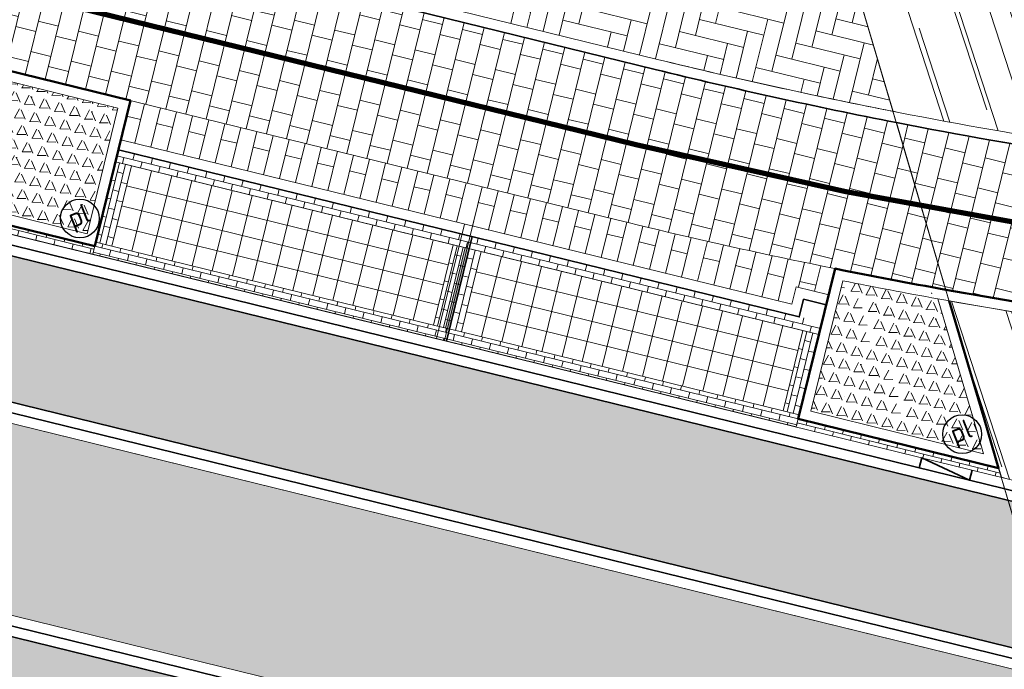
# Model space of a CAD drawing. Header units: metres. Extents: x 196674 to 197628, y 355499 to 356232.
# Tile 100 of 209: x 196966 to 196985, y 355742 to 355755. Entities that reach past the tile are written whole.
import ezdxf
from ezdxf.enums import TextEntityAlignment as Align

# ---------------------------------------------------------------- set-up
doc = ezdxf.new("R2010")
doc.units = ezdxf.units.M
doc.linetypes.add('VW-30270_STREEP', pattern=[3, 0.3, -2.7])
doc.layers.get('0').update_dxf_attribs({"lineweight": 25})
for name, color, linetype, lineweight, true_color in [('N-WE-GR-BEPLANTING_BEPLANTINGSPLAN_KRAGTEN-V', 7, 'Continuous', 5, 0xa3c04c), ('N-WE-VH-GESLOTENVERHARDING_ASFALT_RIJBAAN-V', 7, 'Continuous', 5, 0xd6d6d6), ('N-WE-VH-GOOT-TEGEL_200x200-G', 7, 'Continuous', 35, 0x00a5a5), ('N-WE-VH-HALFVERHARDING_GEBONDEN_SPLIT-A', 7, 'Continuous', 5, 0xaab7a9), ('N-WE-VH-KANTOPSLUITING_GELEIDEBAND_50 200-G', 1, 'Continuous', 35, 0xff0000), ('N-WE-VH-KANTOPSLUITING_OPSLUITBAND_200X250-G', 7, 'Continuous', 50, 0x0029a5), ('N-WE-VH-KANTOPSLUITING_TROTTOIRBAND_180X200-G', 6, 'Continuous', 35, 0xff00ff), ('N-WE-VH-KANTOPSLUITING_VERLOOPBAND_GELEIDEBAND_50 200_TROTTOIRBAND_180 200-G', 1, 'Continuous', 35, 0xff0000), ('N-WE-VH-OPENVERHARDING_NATUURSTEEN_ZWARTBROEKPLEIN-A', 7, 'Continuous', 20, 0xd9795e), ('N-WE-VH-OPENVERHARDING_STRAATBAKSTEEN_PARKEERVAK-V', 7, 'Continuous', 5, 0xffffff), ('N-WE-VH-OPENVERHARDING_STRAATBAKSTEEN_ROOD_ELLEBOOG_LINGE-A', 7, 'Continuous', 5, 0xdaaea0), ('N-WE-VH-OPENVERHARDING_STRAATBAKSTEEN_ROOD_HALFSTEENS-LINGE-A', 7, 'Continuous', 5, 0xdaaea0), ('N-WE-VH-OPENVERHARDING_STRAATBAKSTEEN_ROOD_STREKKEN-LINGE-A', 7, 'Continuous', 5, 0xdaaea0), ('N-WE-VH-OPENVERHARDING_TEGEL_200x300_FIETSPAD_ROOD-A', 7, 'Continuous', 5, 0xe04d68), ('N-WE-VW-MARKERING_LANGS_STREEP_30270_010-G', 7, 'VW-30270_STREEP', 13, 0xffffff)]:
    doc.layers.add(name, color=color, linetype=linetype, lineweight=lineweight, true_color=true_color)
for name, color, linetype, lineweight in [('N-WE-IE-MEUBILAIR-S-200', 7, 'Continuous', 25), ('N-WE-VH-KANTOPSLUITING_ACHTERKANTBAND-G', 50, 'Continuous', 18), ('N-WE-VH-MATERIAALGRENS-G', 7, 'Continuous', 13), ('N-WE-VH-OPENVERHARDING_TEGEL_400x400_PARKEERVAKKEN-A', 252, 'Continuous', 5)]:
    doc.layers.add(name, color=color, linetype=linetype, lineweight=lineweight)
doc.layers.add('N-WE-VH-HULPLIJN-G', color=40, linetype='Continuous', lineweight=5, plot=False)
doc.styles.add('NLCS-ISO', font='NLCS-ISO.ttf')
pattern_1 = [(256.2130756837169, (0, 0), (0.3884754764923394, -0.09532473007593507), []), (346.2130756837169, (0, 0), (0.1429870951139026, 0.582713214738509), [0.4, -0.4]), (346.2130756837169, (-0.09532473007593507, -0.3884754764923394), (0.1429870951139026, 0.582713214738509), [-0.4, 0.4])]
pattern_2 = [(288.0600000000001, (197056.2115529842, 355734.4411217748), (2.285864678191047, -2.49423789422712), [21, -2.799999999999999, 6.999999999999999, -1.4]), (288.0600000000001, (197138.0089711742, 355715.2408764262), (1.336245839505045, 1.908269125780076), [4.199999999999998, -0.4619999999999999, 8.399999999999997, -1.05]), (288.0600000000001, (197057.2309859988, 355733.5100705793), (3.148679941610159, -6.630539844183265), [11.2, -1.96, 5.599999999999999, -1.4])]

# ---------------------------------------------------------------- blocks, each defined once
blk = doc.blocks.new('Boomplantvak 2900x2900')
at = {"layer": 'N-WE-VH-HALFVERHARDING_GEBONDEN_SPLIT-A'}
h = blk.add_hatch(dxfattribs=at)
h.set_pattern_fill('AVH-GRAVEL-SO', color=251, scale=0.3, pattern_type=2)
h.set_pattern_definition([(255.963757, (0.768, 1.164), (1.562108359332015e-08, -1.200000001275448), [0.197909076, -4.74981768]), (127.568592, (0.888, 1.008), (-8.399999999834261, 10.80000000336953), [0.196814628, -19.484648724]), (12.094757, (0.72, 0.972), (10.79999999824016, 2.399999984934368), [0.171813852, -17.00957142]), (255.963757, (1.068, 1.164), (1.562108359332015e-08, -1.200000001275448), [0.197909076, -4.74981768]), (127.568592, (1.188, 1.008), (-8.399999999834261, 10.80000000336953), [0.196814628, -19.484648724]), (12.094757, (1.02, 0.972), (10.79999999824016, 2.399999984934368), [0.171813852, -17.00957142]), (12.094757, (0.42, 0.972), (10.79999999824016, 2.399999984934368), [0.171813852, -17.00957142]), (127.568592, (0.588, 1.008), (-8.399999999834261, 10.80000000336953), [0.196814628, -19.484648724]), (255.963757, (0.468, 1.164), (1.562108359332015e-08, -1.200000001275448), [0.197909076, -4.74981768]), (255.963757, (0.168, 1.164), (1.562108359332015e-08, -1.200000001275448), [0.197909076, -4.74981768]), (127.568592, (0.288, 1.008), (-8.399999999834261, 10.80000000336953), [0.196814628, -19.484648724]), (12.094757, (0.12, 0.972), (10.79999999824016, 2.399999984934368), [0.171813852, -17.00957142]), (12.094757, (0, 0.672), (10.79999999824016, 2.399999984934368), [0.171813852, -17.00957142]), (127.568592, (0.168, 0.708), (-8.399999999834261, 10.80000000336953), [0.196814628, -19.484648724]), (255.963757, (0.048, 0.864), (1.562108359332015e-08, -1.200000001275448), [0.197909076, -4.74981768]), (255.963757, (0.348, 0.864), (1.562108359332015e-08, -1.200000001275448), [0.197909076, -4.74981768]), (127.568592, (0.468, 0.708), (-8.399999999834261, 10.80000000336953), [0.196814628, -19.484648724]), (12.094757, (0.3, 0.672), (10.79999999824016, 2.399999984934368), [0.171813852, -17.00957142]), (12.094757, (0.8999999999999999, 0.672), (10.79999999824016, 2.399999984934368), [0.171813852, -17.00957142]), (127.568592, (1.068, 0.708), (-8.399999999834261, 10.80000000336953), [0.196814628, -19.484648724]), (255.963757, (0.948, 0.864), (1.562108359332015e-08, -1.200000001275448), [0.197909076, -4.74981768]), (12.094757, (0.6, 0.672), (10.79999999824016, 2.399999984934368), [0.171813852, -17.00957142]), (127.568592, (0.768, 0.708), (-8.399999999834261, 10.80000000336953), [0.196814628, -19.484648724]), (255.963757, (0.648, 0.864), (1.562108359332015e-08, -1.200000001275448), [0.197909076, -4.74981768]), (12.094757, (0.12, 0.372), (10.79999999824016, 2.399999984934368), [0.171813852, -17.00957142]), (127.568592, (0.288, 0.408), (-8.399999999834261, 10.80000000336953), [0.196814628, -19.484648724]), (255.963757, (0.168, 0.564), (1.562108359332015e-08, -1.200000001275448), [0.197909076, -4.74981768]), (255.963757, (0.468, 0.564), (1.562108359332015e-08, -1.200000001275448), [0.197909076, -4.74981768]), (127.568592, (0.588, 0.408), (-8.399999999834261, 10.80000000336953), [0.196814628, -19.484648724]), (12.094757, (0.42, 0.372), (10.79999999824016, 2.399999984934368), [0.171813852, -17.00957142]), (12.094757, (1.02, 0.372), (10.79999999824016, 2.399999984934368), [0.171813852, -17.00957142]), (127.568592, (1.188, 0.408), (-8.399999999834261, 10.80000000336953), [0.196814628, -19.484648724]), (255.963757, (1.068, 0.564), (1.562108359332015e-08, -1.200000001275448), [0.197909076, -4.74981768]), (12.094757, (0.72, 0.372), (10.79999999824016, 2.399999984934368), [0.171813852, -17.00957142]), (127.568592, (0.888, 0.408), (-8.399999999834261, 10.80000000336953), [0.196814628, -19.484648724]), (255.963757, (0.768, 0.564), (1.562108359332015e-08, -1.200000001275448), [0.197909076, -4.74981768]), (255.963757, (0.648, 0.264), (1.562108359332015e-08, -1.200000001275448), [0.197909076, -4.74981768]), (127.568592, (0.768, 0.108), (-8.399999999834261, 10.80000000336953), [0.196814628, -19.484648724]), (12.094757, (0.6, 0.072), (10.79999999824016, 2.399999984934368), [0.171813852, -17.00957142]), (255.963757, (0.948, 0.264), (1.562108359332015e-08, -1.200000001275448), [0.197909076, -4.74981768]), (127.568592, (1.068, 0.108), (-8.399999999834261, 10.80000000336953), [0.196814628, -19.484648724]), (12.094757, (0.8999999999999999, 0.072), (10.79999999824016, 2.399999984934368), [0.171813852, -17.00957142]), (12.094757, (0.3, 0.072), (10.79999999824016, 2.399999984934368), [0.171813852, -17.00957142]), (127.568592, (0.468, 0.108), (-8.399999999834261, 10.80000000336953), [0.196814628, -19.484648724]), (255.963757, (0.348, 0.264), (1.562108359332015e-08, -1.200000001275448), [0.197909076, -4.74981768]), (255.963757, (0.048, 0.264), (1.562108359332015e-08, -1.200000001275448), [0.197909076, -4.74981768]), (127.568592, (0.168, 0.108), (-8.399999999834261, 10.80000000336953), [0.196814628, -19.484648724]), (12.094757, (0, 0.072), (10.79999999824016, 2.399999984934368), [0.171813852, -17.00957142]), (63.434949, (0.31199946, 1.139999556), (-1.073312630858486, 0.536656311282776), [5.039999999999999e-07, -1.199999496]), (0, (0.216, 1.14), (0, 1.2), [0, -1.2]), (63.434949, (0.31199946, 1.139999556), (-1.073312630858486, 0.536656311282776), [5.039999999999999e-07, -1.199999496]), (0, (0.216, 1.14), (0, 1.2), [0, -1.2])])
h.paths.add_polyline_path([(0.2000000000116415, -0.2000000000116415), (2.699999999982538, -0.2000000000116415), (2.699999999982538, -2.700000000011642), (0.2000000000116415, -2.700000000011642)])
at = {"layer": 'N-WE-VH-OPENVERHARDING_STRAATBAKSTEEN_ROOD_STREKKEN-LINGE-A', "true_color": 0xb05e45}
h = blk.add_hatch(dxfattribs=at)
h.set_pattern_fill('AVH-BSS_LINGEFORMAAT_HALFST', color=25, scale=1.5, angle=90, pattern_type=2)
h.set_pattern_definition([(90, (-1.469576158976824e-17, -2.980000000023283), (-0.18, 0.36), [0.12, -0.12]), (180, (-1.469576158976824e-17, -2.980000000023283), (-1.469576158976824e-17, -0.12), [])])
h.paths.add_polyline_path([(2.899999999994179, -3.060000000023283), (2.899999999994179, -2.900000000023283), (0, -2.900000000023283), (0, -3.060000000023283)])
at = {"layer": 'N-WE-VH-KANTOPSLUITING_ACHTERKANTBAND-G', "ltscale": 0.2, "flags": 128}
blk.add_lwpolyline([(0.2000000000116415, -0.2000000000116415), (2.699999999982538, -0.2000000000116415), (2.699999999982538, -2.700000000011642), (0.2000000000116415, -2.700000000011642)], close=True, dxfattribs=at)
at = {"layer": 'N-WE-VH-KANTOPSLUITING_OPSLUITBAND_200X250-G', "ltscale": 0.1, "flags": 128}
blk.add_lwpolyline([(0, 0), (2.899999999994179, 0), (2.899999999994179, -2.900000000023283), (0, -2.900000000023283)], close=True, dxfattribs=at)
at = {"layer": 'N-WE-VH-MATERIAALGRENS-G', "ltscale": 0.2, "flags": 128}
blk.add_lwpolyline([(2.899999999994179, -2.900000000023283), (2.899999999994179, -3.060000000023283), (-2.939152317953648e-17, -3.060000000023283), (0, -2.900000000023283)], dxfattribs=at)
blk = doc.blocks.new('SIE-MEUBILAIR_PAAL_POLLER-SO')
blk.add_circle((0, 0), 0.75)
at = {"style": 'NLCS-ISO'}
blk.add_text('pl', height=0.75, dxfattribs=at).set_placement((5.684341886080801e-14, 0.1291188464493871), align=Align.MIDDLE_CENTER)

msp = doc.modelspace()

# ---------------------------------------------------------------- hatches: boundary and pattern name
at = {"layer": 'N-WE-GR-BEPLANTING_BEPLANTINGSPLAN_KRAGTEN-V'}
h = msp.add_hatch(color=256, dxfattribs=at)
h.dxf.hatch_style = 1
edge = h.paths.add_edge_path()
edge.add_line((196986.0530828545, 355742.2211195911), (196948.2019040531, 355751.5091020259))
edge.add_arc((196948.0112545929, 355750.732151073), 0.7999999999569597, 76.21307568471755, 166.2130756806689)
edge.add_line((196947.23430364, 355750.9228005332), (196946.6288359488, 355748.455346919))
edge.add_arc((196947.4052022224, 355748.2657828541), 0.7991740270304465, 166.2786602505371, 268.4010124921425)
edge.add_line((196947.3829020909, 355747.4669200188), (196949.8623282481, 355747.3948668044))
edge.add_line((196949.8623282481, 355747.3948668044), (196986.871384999, 355738.3135256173))
edge.add_arc((196989.2068408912, 355747.831174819), 9.80000002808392, 256.2130756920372, 258.3857903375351)
edge.add_line((196987.2338965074, 355738.231826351), (196986.0530828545, 355742.2211195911))
edge = h.paths.add_edge_path()
edge.add_arc((196906.613699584, 355765.1990386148), 0.299999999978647, 320.7720598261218, 435.1717174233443)
edge.add_arc((196904.18243133, 355756.0154154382), 9.799999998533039, 75.17171742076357, 82.56655980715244)
edge.add_arc((196905.0880518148, 355762.956586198), 2.800000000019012, 82.56655980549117, 225.3478847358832)
edge.add_arc((196903.3310507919, 355761.1781184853), 0.3000000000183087, 225.3478847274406, 320.7720598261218)
edge.add_line((196903.5634416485, 355760.988396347), (196906.8460904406, 355765.0093164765))
edge = h.paths.add_edge_path()
edge.add_arc((196932.297711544, 355794.9508734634), 44.80000000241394, 235.8251521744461, 256.2130756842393)
edge.add_line((196921.6213417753, 355751.4416200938), (196936.5346214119, 355747.7821758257))
edge.add_line((196936.5346214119, 355747.7821758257), (196939.1222155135, 355747.7069792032))
edge.add_arc((196939.2035504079, 355750.5057976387), 2.800000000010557, 268.3354279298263, 346.2130756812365)
edge.add_line((196941.9228787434, 355749.838524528), (196941.9988554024, 355750.1481510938))
edge.add_arc((196939.279527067, 355750.8154242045), 2.799999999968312, 346.2130756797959, 436.2130756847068)
edge.add_line((196939.9468001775, 355753.5347525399), (196927.409438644, 355756.6111902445))
edge.add_arc((196941.7558105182, 355815.0767494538), 60.19999999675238, 239.63438059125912, 256.21307568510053, ccw=False)
edge.add_arc((196911.1720853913, 355762.8763111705), 0.3000000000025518, 59.63438057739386, 140.7720598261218)
edge.add_line((196910.9396945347, 355763.0660333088), (196907.0687697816, 355758.3245333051))
edge.add_arc((196907.3011606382, 355758.1348111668), 0.299999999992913, 140.7720598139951, 235.8251521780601)
at = {"layer": 'N-WE-VH-GESLOTENVERHARDING_ASFALT_RIJBAAN-V'}
h = msp.add_hatch(color=256, dxfattribs=at)
h.dxf.hatch_style = 1
h.paths.add_polyline_path([(196948.952586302, 355754.5683464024), (196948.2972287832, 355751.8975775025), (196985.9216240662, 355742.665243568), (196985.0178448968, 355745.7185959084), (196984.9044531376, 355745.7464201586)])
edge = h.paths.add_edge_path()
edge.add_line((196949.8082533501, 355746.9962693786), (196947.3286284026, 355747.0690561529))
edge.add_line((196947.3286284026, 355747.0690561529), (196946.046566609, 355741.8442884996))
edge.add_line((196946.046566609, 355741.8442884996), (196951.4281986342, 355740.523735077))
edge.add_line((196951.4281986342, 355740.523735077), (196969.3175015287, 355732.890581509))
edge.add_line((196969.3175015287, 355732.890581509), (196990.3419258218, 355727.7315748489))
edge.add_line((196990.3419258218, 355727.7315748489), (196987.361887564, 355737.7994178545))
edge.add_arc((196989.2068408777, 355747.831174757), 10.19999996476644, 256.2130756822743, 259.57910803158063, ccw=False)
edge.add_line((196986.7760602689, 355737.9250501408), (196949.8082533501, 355746.9962693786))
edge = h.paths.add_edge_path()
edge.add_arc((197001.9665343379, 355735.4331866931), 1.200000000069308, 134.3917071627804, 256.2130756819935, ccw=False)
edge.add_arc((196994.2713751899, 355743.2935000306), 9.800000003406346, 314.3917071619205, 327.8953772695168)
edge.add_arc((197003.1657051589, 355737.7130973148), 0.6999999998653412, 76.21307567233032, 147.8953772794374, ccw=False)
edge.add_line((197003.3325234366, 355738.3929293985), (197003.9878809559, 355741.0636982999))
edge.add_line((197003.9878809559, 355741.0636982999), (196985.0178448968, 355745.7185959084))
edge.add_line((196985.0178448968, 355745.7185959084), (196985.9216240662, 355742.665243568))
edge.add_line((196985.9216240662, 355742.665243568), (196994.5532249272, 355740.5472076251))
edge.add_arc((196994.3864066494, 355739.8673755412), 0.7000000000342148, -56.96047541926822, 76.21307567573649, ccw=False)
edge.add_arc((196988.4550085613, 355751.5905466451), 13.83438277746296, 265.46806129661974, 297.1505713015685, ccw=False)
edge.add_line((196987.361887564, 355737.7994178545), (196990.3419258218, 355727.7315748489))
edge.add_line((196990.3419258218, 355727.7315748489), (196990.4553175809, 355727.7037505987))
edge.add_line((196990.4553175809, 355727.7037505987), (196999.5238381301, 355725.4785026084))
edge.add_line((196999.5238381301, 355725.4785026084), (197001.6805601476, 355734.2677602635))
at = {"layer": 'N-WE-VH-HALFVERHARDING_GEBONDEN_SPLIT-A'}
h = msp.add_hatch(dxfattribs=at)
h.set_pattern_fill('AVH-GRAVEL-SO', color=251, scale=0.3, angle=-13.7869243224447, pattern_type=2)
h.set_pattern_definition([(242.1768326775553, (1.023267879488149, 0.9474401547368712), (-0.2859741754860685, -1.165426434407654), [0.197909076, -4.74981768]), (113.7816676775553, (1.102633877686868, 0.7673372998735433), (-5.584217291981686, 12.49065720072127), [0.196814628, -19.484648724]), (358.3078326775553, (0.9308949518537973, 0.7724108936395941), (11.06078624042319, -0.2429148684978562), [0.171813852, -17.00957142]), (242.1768326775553, (1.314624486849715, 0.8759466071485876), (-0.2859741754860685, -1.165426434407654), [0.197909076, -4.74981768]), (113.7816676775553, (1.393990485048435, 0.6958437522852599), (-5.584217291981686, 12.49065720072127), [0.196814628, -19.484648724]), (358.3078326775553, (1.222251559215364, 0.7009173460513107), (11.06078624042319, -0.2429148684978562), [0.171813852, -17.00957142]), (358.3078326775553, (0.6395383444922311, 0.8439044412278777), (11.06078624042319, -0.2429148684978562), [0.171813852, -17.00957142]), (113.7816676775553, (0.8112772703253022, 0.8388308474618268), (-5.584217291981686, 12.49065720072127), [0.196814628, -19.484648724]), (242.1768326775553, (0.7319112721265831, 1.018933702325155), (-0.2859741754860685, -1.165426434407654), [0.197909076, -4.74981768]), (242.1768326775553, (0.4405546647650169, 1.090427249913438), (-0.2859741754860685, -1.165426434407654), [0.197909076, -4.74981768]), (113.7816676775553, (0.5199206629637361, 0.9103243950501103), (-5.584217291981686, 12.49065720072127), [0.196814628, -19.484648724]), (358.3078326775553, (0.348181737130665, 0.9153979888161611), (11.06078624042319, -0.2429148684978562), [0.171813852, -17.00957142]), (358.3078326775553, (0.160145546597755, 0.6526388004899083), (11.06078624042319, -0.2429148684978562), [0.171813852, -17.00957142]), (113.7816676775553, (0.3318844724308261, 0.6475652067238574), (-5.584217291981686, 12.49065720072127), [0.196814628, -19.484648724]), (242.1768326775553, (0.252518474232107, 0.8276680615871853), (-0.2859741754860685, -1.165426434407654), [0.197909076, -4.74981768]), (242.1768326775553, (0.5438750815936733, 0.7561745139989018), (-0.2859741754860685, -1.165426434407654), [0.197909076, -4.74981768]), (113.7816676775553, (0.6232410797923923, 0.5760716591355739), (-5.584217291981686, 12.49065720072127), [0.196814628, -19.484648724]), (358.3078326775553, (0.4515021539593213, 0.5811452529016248), (11.06078624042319, -0.2429148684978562), [0.171813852, -17.00957142]), (358.3078326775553, (1.034215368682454, 0.4381581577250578), (11.06078624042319, -0.2429148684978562), [0.171813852, -17.00957142]), (113.7816676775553, (1.205954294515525, 0.433084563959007), (-5.584217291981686, 12.49065720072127), [0.196814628, -19.484648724]), (242.1768326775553, (1.126588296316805, 0.6131874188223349), (-0.2859741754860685, -1.165426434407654), [0.197909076, -4.74981768]), (358.3078326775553, (0.7428587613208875, 0.5096517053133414), (11.06078624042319, -0.2429148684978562), [0.171813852, -17.00957142]), (113.7816676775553, (0.9145976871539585, 0.5045781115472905), (-5.584217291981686, 12.49065720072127), [0.196814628, -19.484648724]), (242.1768326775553, (0.8352316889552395, 0.6846809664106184), (-0.2859741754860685, -1.165426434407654), [0.197909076, -4.74981768]), (358.3078326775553, (0.205194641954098, 0.3326847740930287), (11.06078624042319, -0.2429148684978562), [0.171813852, -17.00957142]), (113.7816676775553, (0.376933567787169, 0.3276111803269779), (-5.584217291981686, 12.49065720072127), [0.196814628, -19.484648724]), (242.1768326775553, (0.29756756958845, 0.5077140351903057), (-0.2859741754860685, -1.165426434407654), [0.197909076, -4.74981768]), (242.1768326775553, (0.5889241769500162, 0.4362204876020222), (-0.2859741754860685, -1.165426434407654), [0.197909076, -4.74981768]), (113.7816676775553, (0.6682901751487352, 0.2561176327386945), (-5.584217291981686, 12.49065720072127), [0.196814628, -19.484648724]), (358.3078326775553, (0.4965512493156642, 0.2611912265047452), (11.06078624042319, -0.2429148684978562), [0.171813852, -17.00957142]), (358.3078326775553, (1.079264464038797, 0.1182041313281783), (11.06078624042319, -0.2429148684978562), [0.171813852, -17.00957142]), (113.7816676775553, (1.251003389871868, 0.1131305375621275), (-5.584217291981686, 12.49065720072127), [0.196814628, -19.484648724]), (242.1768326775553, (1.171637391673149, 0.2932333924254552), (-0.2859741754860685, -1.165426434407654), [0.197909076, -4.74981768]), (358.3078326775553, (0.7879078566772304, 0.1896976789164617), (11.06078624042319, -0.2429148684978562), [0.171813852, -17.00957142]), (113.7816676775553, (0.9596467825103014, 0.184624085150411), (-5.584217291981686, 12.49065720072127), [0.196814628, -19.484648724]), (242.1768326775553, (0.8802807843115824, 0.3647269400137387), (-0.2859741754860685, -1.165426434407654), [0.197909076, -4.74981768]), (242.1768326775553, (0.6922445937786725, 0.101967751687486), (-0.2859741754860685, -1.165426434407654), [0.197909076, -4.74981768]), (113.7816676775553, (0.7716105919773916, -0.0781351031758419), (-5.584217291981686, 12.49065720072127), [0.196814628, -19.484648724]), (358.3078326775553, (0.5998716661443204, -0.07306150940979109), (11.06078624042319, -0.2429148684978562), [0.171813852, -17.00957142]), (242.1768326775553, (0.9836012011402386, 0.03047420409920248), (-0.2859741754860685, -1.165426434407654), [0.197909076, -4.74981768]), (113.7816676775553, (1.062967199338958, -0.1496286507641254), (-5.584217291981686, 12.49065720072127), [0.196814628, -19.484648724]), (358.3078326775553, (0.8912282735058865, -0.1445550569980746), (11.06078624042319, -0.2429148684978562), [0.171813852, -17.00957142]), (358.3078326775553, (0.3085150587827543, -0.001567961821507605), (11.06078624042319, -0.2429148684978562), [0.171813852, -17.00957142]), (113.7816676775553, (0.4802539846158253, -0.006641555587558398), (-5.584217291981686, 12.49065720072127), [0.196814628, -19.484648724]), (242.1768326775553, (0.4008879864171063, 0.1734612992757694), (-0.2859741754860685, -1.165426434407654), [0.197909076, -4.74981768]), (242.1768326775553, (0.1095313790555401, 0.2449548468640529), (-0.2859741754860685, -1.165426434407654), [0.197909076, -4.74981768]), (113.7816676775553, (0.1888973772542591, 0.06485199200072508), (-5.584217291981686, 12.49065720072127), [0.196814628, -19.484648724]), (358.3078326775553, (0.01715845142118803, 0.06992558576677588), (11.06078624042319, -0.2429148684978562), [0.171813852, -17.00957142]), (49.64802467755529, (0.5746857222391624, 1.032801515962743), (-0.9144975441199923, 0.7769776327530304), [5.04e-07, -1.199999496]), (346.2130756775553, (0.4814522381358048, 1.055679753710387), (0.2859741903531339, 1.165426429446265), [0, -1.2]), (49.64802467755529, (0.5746857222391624, 1.032801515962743), (-0.9144975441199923, 0.7769776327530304), [5.04e-07, -1.199999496]), (346.2130756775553, (0.4814522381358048, 1.055679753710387), (0.2859741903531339, 1.165426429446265), [0, -1.2])])
edge = h.paths.add_edge_path()
edge.add_arc((197002.0242227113, 355851.1637889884), 103.2000000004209, 258.7107096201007, 259.74806041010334, ccw=False)
edge.add_line((196981.8214969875, 355749.9605782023), (196981.2023538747, 355747.4373933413))
edge.add_line((196981.2023538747, 355747.4373933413), (196984.5431599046, 355746.6176210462))
edge.add_line((196984.5431599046, 355746.6176210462), (196984.3328258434, 355747.3282194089))
edge.add_line((196984.3328258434, 355747.3282194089), (196983.6570110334, 355749.6114107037))
at = {"layer": 'N-WE-VH-OPENVERHARDING_NATUURSTEEN_ZWARTBROEKPLEIN-A'}
h = msp.add_hatch(dxfattribs=at)
h.set_pattern_fill('AVH-NATUURSTEEN-SO', color=256, scale=0.7, angle=258.0600000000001, pattern_type=2)
h.set_pattern_definition(pattern_2)
edge = h.paths.add_edge_path()
edge.add_line((196998.1476899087, 355766.2413599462), (196995.3701744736, 355769.8869793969))
edge.add_line((196995.3701744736, 355769.8869793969), (196995.1315418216, 355769.7051705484))
edge.add_line((196995.1315418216, 355769.7051705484), (196994.6467182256, 355770.3415242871))
edge.add_line((196994.6467182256, 355770.3415242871), (196988.6501924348, 355765.7729062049))
edge.add_line((196988.6501924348, 355765.7729062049), (196990.9821551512, 355760.9265043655))
edge.add_line((196990.9821551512, 355760.9265043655), (196991.3598692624, 355761.095381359))
edge.add_line((196991.3598692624, 355761.095381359), (196991.74319691, 355760.2521573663))
edge.add_line((196991.74319691, 355760.2521573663), (196991.3938649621, 355760.091212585))
edge.add_line((196991.3938649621, 355760.091212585), (196991.46, 355759.877))
edge.add_line((196991.46, 355759.877), (196990.907, 355758.7485))
edge.add_line((196990.907, 355758.7485), (196996.8023087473, 355760.8276749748))
edge.add_line((196996.8023087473, 355760.8276749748), (196999.7612468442, 355761.322331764))
edge.add_line((196999.7612468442, 355761.322331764), (197000.2559036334, 355758.3633936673))
edge.add_line((197000.2559036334, 355758.3633936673), (197000.7487383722, 355753.7451084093))
edge.add_arc((196986.3751457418, 355757.2721234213), 14.79999999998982, 346.2130756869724, 397.302959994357)
edge = h.paths.add_edge_path()
edge.add_line((196997.2969655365, 355757.868736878), (196996.8023087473, 355760.8276749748))
edge.add_line((196996.8023087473, 355760.8276749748), (196990.907, 355758.7485))
edge.add_line((196990.907, 355758.7485), (196990.354, 355757.62))
edge.add_line((196990.354, 355757.62), (196987.092, 355756.123))
edge.add_line((196987.092, 355756.123), (196986.8089178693, 355756.0249677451))
edge.add_line((196986.8089178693, 355756.0249677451), (196986.7530727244, 355755.8332575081))
edge.add_line((196986.7530727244, 355755.8332575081), (196986.260003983, 355755.9593697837))
edge.add_line((196986.260003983, 355755.9593697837), (196986.2938701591, 355756.1844269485))
edge.add_line((196986.2938701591, 355756.1844269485), (196982.2327329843, 355757.1755627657))
edge.add_line((196982.2327329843, 355757.1755627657), (196981.5793124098, 355757.3354283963))
edge.add_line((196981.5793124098, 355757.3354283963), (196982.7932673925, 355753.2341695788))
edge.add_arc((197002.0242227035, 355851.1637889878), 99.7999999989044, 258.8899000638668, 258.9497872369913)
edge.add_arc((197002.0242226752, 355851.1637889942), 99.79999999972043, 258.9497872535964, 263.2114313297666)
edge.add_arc((196948.4769703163, 355401.3397214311), 353.199999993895, 82.01964026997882, 83.21143132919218, ccw=False)
edge.add_arc((196997.9017466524, 355753.8921167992), 2.800000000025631, 262.0196402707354, 346.213075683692)
edge.add_line((197000.6210749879, 355753.2248436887), (197000.7487383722, 355753.7451084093))
edge.add_line((197000.7487383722, 355753.7451084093), (197000.2559036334, 355758.3633936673))
edge.add_line((197000.2559036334, 355758.3633936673), (196997.2969655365, 355757.868736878))
h = msp.add_hatch(dxfattribs=at)
h.set_pattern_fill('AVH-NATUURSTEEN-SO', color=256, scale=0.7, angle=258.0600000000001, pattern_type=2)
h.set_pattern_definition(pattern_2)
edge = h.paths.add_edge_path()
edge.add_arc((196948.4769703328, 355401.3397214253), 349.7999999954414, 81.66202957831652, 83.21143132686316)
edge.add_arc((197002.024222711, 355851.1637889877), 103.1999999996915, 259.87232815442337, 263.21143132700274, ccw=False)
edge.add_line((196983.8773091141, 355749.5718132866), (196984.5577391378, 355747.2730298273))
edge.add_line((196984.5577391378, 355747.2730298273), (196984.8863861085, 355746.1627198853))
edge.add_line((196984.8863861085, 355746.1627198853), (196984.9997778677, 355746.1348956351))
edge.add_line((196984.9997778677, 355746.1348956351), (196997.8016071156, 355742.9935624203))
edge.add_line((196997.8016071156, 355742.9935624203), (196997.9445942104, 355743.5762756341))
edge.add_line((196997.9445942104, 355743.5762756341), (196998.2359508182, 355743.5047820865))
edge.add_line((196998.2359508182, 355743.5047820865), (196999.202145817, 355747.4423024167))
at = {"layer": 'N-WE-VH-OPENVERHARDING_STRAATBAKSTEEN_PARKEERVAK-V'}
h = msp.add_hatch(color=256, dxfattribs=at)
h.dxf.hatch_style = 1
h.paths.add_polyline_path([(196974.5236492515, 355750.6001302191), (196974.1423503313, 355749.0462283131), (196974.2200454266, 355749.0271633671), (196974.6013443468, 355750.581065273)])
at = {"layer": 'N-WE-VH-OPENVERHARDING_STRAATBAKSTEEN_ROOD_ELLEBOOG_LINGE-A', "true_color": 0xb05e45}
h = msp.add_hatch(dxfattribs=at)
h.set_pattern_fill('AVH-ROO_BSS_LINGEFRMT_ELLEBOOG', color=25, scale=4, angle=346.2130756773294, pattern_type=2)
h.set_pattern_definition([(346.2130756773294, (0, 0), (0.3870401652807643, 0.2345205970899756), [1.28, -0.64]), (256.2130756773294, (0.228779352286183, 0.9323411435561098), (0.3870401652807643, 0.2345205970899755), [1.28, -0.64])])
edge = h.paths.add_edge_path()
edge.add_line((196964.9628759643, 355761.2874432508), (196955.4503934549, 355763.4891045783))
edge.add_line((196955.4503934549, 355763.4891045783), (196953.0114696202, 355764.2014327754))
edge.add_line((196953.0114696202, 355764.2014327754), (196945.7692967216, 355765.9867183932))
edge.add_line((196945.7692967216, 355765.9867183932), (196940.9624771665, 355767.2621719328))
edge.add_line((196940.9624771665, 355767.2621719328), (196940.4323156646, 355767.4116583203))
edge.add_line((196940.4323156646, 355767.4116583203), (196939.4051307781, 355763.7686919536))
edge.add_line((196939.4051307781, 355763.7686919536), (196978.2407025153, 355754.2391576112))
edge.add_arc((197002.0242226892, 355851.1637890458), 99.80000005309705, 256.2130756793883, 258.889900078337)
edge.add_line((196982.7932673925, 355753.2341695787), (196981.5793124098, 355757.3354283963))
edge.add_line((196981.5793124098, 355757.3354283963), (196976.2579446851, 355758.6373522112))
edge.add_line((196976.2579446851, 355758.6373522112), (196971.6979793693, 355759.7286055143))
edge.add_line((196971.6979793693, 355759.7286055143), (196966.013846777, 355761.0441963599))
edge.add_line((196966.013846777, 355761.0441963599), (196965.8587313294, 355760.3863640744))
edge.add_line((196965.8587313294, 355760.3863640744), (196964.8232830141, 355760.5951504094))
edge.add_line((196964.8232830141, 355760.5951504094), (196964.9628759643, 355761.2874432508))
at = {"layer": 'N-WE-VH-OPENVERHARDING_STRAATBAKSTEEN_ROOD_HALFSTEENS-LINGE-A', "true_color": 0xb05e45}
h = msp.add_hatch(dxfattribs=at)
h.set_pattern_fill('AVH-BSS_LINGEFORMAAT_HALFST', color=25, scale=4, angle=166.2130756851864, pattern_type=2)
h.set_pattern_definition([(166.2130756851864, (7, 0.7800000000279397), (-1.046730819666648, -0.237391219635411), [0.32, -0.32]), (256.2130756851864, (7, 0.7800000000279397), (0.3107803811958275, -0.07625978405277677), [])])
edge = h.paths.add_edge_path()
edge.add_line((196980.8344021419, 355749.504640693), (196980.9178112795, 355749.8445567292))
edge.add_line((196980.9178112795, 355749.8445567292), (196981.5490839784, 355749.6896540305))
edge.add_line((196981.5490839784, 355749.6896540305), (196981.6729303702, 355750.1943634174))
edge.add_arc((197002.0242226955, 355851.1637889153), 102.9999999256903, 256.2130756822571, 258.6042069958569, ccw=False)
edge.add_line((196977.4781047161, 355751.1313537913), (196974.8532372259, 355751.7754479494))
edge.add_line((196974.8532372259, 355751.7754479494), (196974.6673540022, 355751.0179207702))
edge.add_line((196974.6673540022, 355751.0179207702), (196980.8344021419, 355749.504640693))
h.paths.add_polyline_path([(196968.0549163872, 355753.4436307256), (196967.8690331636, 355752.6861035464), (196974.6673540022, 355751.0179207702), (196974.8532372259, 355751.7754479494)])
at = {"layer": 'N-WE-VH-OPENVERHARDING_STRAATBAKSTEEN_ROOD_STREKKEN-LINGE-A', "true_color": 0xb05e45}
h = msp.add_hatch(dxfattribs=at)
h.set_pattern_fill('AVH-BSS_LINGEFORMAAT_HALFST', color=25, scale=1.499999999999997, angle=256.2130756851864, pattern_type=2)
h.set_pattern_definition([(256.2130756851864, (196981.4180124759, 355749.1555002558), (0.08902170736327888, -0.392524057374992), [0.1199999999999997, -0.1199999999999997]), (346.2130756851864, (196981.4180124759, 355749.1555002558), (0.02859741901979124, 0.1165426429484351), [])])
h.paths.add_polyline_path([(196974.5624967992, 355750.590597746), (196974.8344296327, 355750.523870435), (196981.0500372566, 355748.9986747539), (196981.3608176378, 355748.9224149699), (196981.4180124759, 355749.1555002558), (196974.6196916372, 355750.823683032)])
h.paths.add_polyline_path([(196967.7641759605, 355752.2587805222), (196968.0749563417, 355752.1825207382), (196974.2905639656, 355750.6573250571), (196974.5624967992, 355750.590597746), (196974.6196916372, 355750.823683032), (196967.8213707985, 355752.4918658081)])
h.paths.add_polyline_path([(196974.1240030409, 355748.8036105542), (196980.9223238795, 355747.1354277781), (196980.9795187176, 355747.3685130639), (196980.6687383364, 355747.444772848), (196974.4531307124, 355748.969968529), (196974.1811978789, 355749.0366958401)])
h.paths.add_polyline_path([(196967.3256822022, 355750.4717933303), (196974.1240030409, 355748.8036105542), (196974.1811978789, 355749.0366958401), (196973.9092650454, 355749.1034231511), (196967.6936574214, 355750.6286188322), (196967.3828770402, 355750.7048786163)])
h = msp.add_hatch(dxfattribs=at)
h.set_pattern_fill('AVH-BSS_LINGEFORMAAT_HALFST', color=25, scale=1.499999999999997, angle=166.2130756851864, pattern_type=2)
h.set_pattern_definition([(166.2130756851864, (196981.3608176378, 355748.9224149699), (-0.392524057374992, -0.08902170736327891), [0.1199999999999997, -0.1199999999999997]), (256.2130756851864, (196981.3608176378, 355748.9224149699), (0.1165426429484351, -0.02859741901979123), [])])
h.paths.add_polyline_path([(196980.6687383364, 355747.444772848), (196980.9795187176, 355747.3685130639), (196981.3608176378, 355748.9224149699), (196981.0500372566, 355748.9986747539)])
h.paths.add_polyline_path([(196974.1811978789, 355749.0366958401), (196974.4531307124, 355748.969968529), (196974.8344296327, 355750.523870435), (196974.5624967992, 355750.590597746)])
h.paths.add_polyline_path([(196973.9092650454, 355749.1034231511), (196974.1811978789, 355749.0366958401), (196974.5624967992, 355750.590597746), (196974.2905639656, 355750.6573250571)])
h.paths.add_polyline_path([(196967.3828770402, 355750.7048786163), (196967.6936574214, 355750.6286188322), (196968.0749563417, 355752.1825207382), (196967.7641759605, 355752.2587805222)])
h = msp.add_hatch(dxfattribs=at)
h.set_pattern_fill('AVH-BSS_LINGEFORMAAT_HALFST', color=25, scale=1.5, angle=256.0513830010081, pattern_type=2)
h.set_pattern_definition([(256.0513830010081, (196980.9413888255, 355747.2131228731), (0.0879136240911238, -0.3927737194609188), [0.12, -0.12]), (346.051383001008, (196980.9413888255, 355747.2131228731), (0.0289261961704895, 0.1164614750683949), [])])
h.paths.add_polyline_path([(196980.9604537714, 355747.2908179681), (196980.9223238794, 355747.1354277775), (196984.8863861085, 355746.1627198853), (196984.8338025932, 355746.340369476)])
at = {"layer": 'N-WE-VH-OPENVERHARDING_TEGEL_200x300_FIETSPAD_ROOD-A'}
h = msp.add_hatch(dxfattribs=at)
h.set_pattern_fill('AVH-TEGEL_200X300_HALFST', color=256, scale=2, angle=256.2130756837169, pattern_type=2)
h.set_pattern_definition(pattern_1)
edge = h.paths.add_edge_path()
edge.add_line((196939.3574684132, 355763.5744542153), (196938.6425329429, 355760.6608881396))
edge.add_line((196938.6425329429, 355760.6608881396), (196977.4781047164, 355751.1313537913))
edge.add_arc((197002.0242227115, 355851.1637889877), 102.9999999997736, 256.2130756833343, 259.8165633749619)
edge.add_line((196983.8138004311, 355749.7863727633), (196982.8573028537, 355753.0178304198))
edge.add_arc((197002.024222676, 355851.1637889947), 100.000000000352, 256.2130756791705, 258.94978725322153, ccw=False)
edge.add_line((196978.1930401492, 355754.0449198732), (196939.3574684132, 355763.5744542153))
h = msp.add_hatch(dxfattribs=at)
h.set_pattern_fill('AVH-TEGEL_200X300_HALFST', color=256, scale=2, angle=256.2130756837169, pattern_type=2)
h.set_pattern_definition(pattern_1)
edge = h.paths.add_edge_path()
edge.add_line((196998.5392565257, 355747.7408869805), (196998.9683618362, 355750.71003983))
edge.add_arc((196948.4769703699, 355401.3397218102), 352.9999996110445, 81.77648710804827, 83.21143133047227)
edge.add_arc((197002.0242226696, 355851.1637889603), 99.99999996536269, 258.9497872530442, 263.21143133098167, ccw=False)
edge.add_line((196982.8573028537, 355753.0178304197), (196983.8138004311, 355749.7863727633))
edge.add_arc((197002.024222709, 355851.1637889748), 102.999999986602, 259.8165633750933, 263.2114313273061)
edge.add_arc((196948.4769703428, 355401.3397214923), 349.9999999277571, 81.77648711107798, 83.21143132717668, ccw=False)
at = {"layer": 'N-WE-VH-OPENVERHARDING_TEGEL_400x400_PARKEERVAKKEN-A'}
h = msp.add_hatch(dxfattribs=at)
h.set_pattern_fill('AVH-TEGEL_400X400_BLOK', color=256, scale=0.9999999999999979, angle=76.21307568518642, pattern_type=2)
h.set_pattern_definition([(76.21307568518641, (196974.2905639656, 355750.6573250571), (-0.3884754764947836, 0.09532473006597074), []), (166.2130756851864, (196974.2905639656, 355750.6573250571), (-0.09532473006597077, -0.3884754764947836), [])])
h.paths.add_polyline_path([(196974.2905639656, 355750.6573250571), (196968.0749563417, 355752.1825207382), (196967.6936574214, 355750.6286188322), (196973.9092650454, 355749.1034231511)])
h = msp.add_hatch(dxfattribs=at)
h.set_pattern_fill('AVH-TEGEL_400X400_BLOK', color=256, scale=0.9999999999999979, angle=76.21307568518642, pattern_type=2)
h.set_pattern_definition([(76.21307568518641, (196981.0500372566, 355748.9986747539), (-0.3884754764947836, 0.09532473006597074), []), (166.2130756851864, (196981.0500372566, 355748.9986747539), (-0.09532473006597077, -0.3884754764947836), [])])
h.paths.add_polyline_path([(196974.8344296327, 355750.523870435), (196981.0500372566, 355748.9986747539), (196980.6687383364, 355747.444772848), (196974.4531307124, 355748.969968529)])

# ---------------------------------------------------------------- linework, layer by layer
at = {"layer": 'N-WE-VH-GOOT-TEGEL_200x200-G', "ltscale": 0.2, "flags": 128}
msp.add_lwpolyline([(196848.7610979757, 355896.3248392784, 0.04938916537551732), (196850.6752320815, 355889.6570756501), (196887.127705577, 355797.9270999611, 0.09743566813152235), (196900.7646383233, 355776.7687458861, 0.01504904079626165), (196903.5708897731, 355774.0261279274, 0.03173044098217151), (196909.9970084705, 355768.8253698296, 0.05529073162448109), (196922.5680520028, 355761.8515156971, 0.03886721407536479), (196932.1808562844, 355758.6838201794), (196984.9044531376, 355745.7464201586), (197012.2741127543, 355739.0304095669), (197022.3374544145, 355736.5610507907, 0.007144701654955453), (197030.6975663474, 355734.6358511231, 0.02675914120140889), (197035.9996158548, 355733.7881315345, 0.008402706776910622), (197037.6801972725, 355733.6394630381), (197042.1054888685, 355733.3228353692), (197042.4300170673, 355733.2996155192, 0.1534304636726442), (197051.2976353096, 355735.4045395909, 0.1354485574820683), (197056.8922393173, 355741.2439296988, 0.06361237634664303), (197058.2768653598, 355744.8385175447), (197059.9781224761, 355751.7716257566, 0.8647318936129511), (197058.6944248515, 355752.2924869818)], format="xyb", dxfattribs=at)
msp.add_lwpolyline([(196994.5532249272, 355740.5472076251), (196948.2972287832, 355751.8975775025, 0.4142135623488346), (196946.8458281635, 355751.0181252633), (196946.2408455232, 355748.5526483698, 0.4782049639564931), (196947.3714885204, 355747.0670828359), (196949.8082533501, 355746.9962693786), (196986.7760602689, 355737.9250501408, 0.2072104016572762), (196994.7680588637, 355739.2805692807, 0.6567120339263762)], format="xyb", close=True, dxfattribs=at)
at = {"layer": 'N-WE-VH-HULPLIJN-G', "flags": 128}
for points in [[(197006.8059296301, 355672.1091327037), (196978.1822945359, 355768.8120067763)], [(196981.5793124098, 355757.3354283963), (196993.646, 355716.569)], [(196974.1240030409, 355748.8036105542), (196974.8532372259, 355751.7754479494)]]:
    msp.add_lwpolyline(points, dxfattribs=at)
for points in [[(196964.9628759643, 355761.2874432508), (196955.4503934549, 355763.4891045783), (196953.0114696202, 355764.2014327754), (196945.7692967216, 355765.9867183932), (196940.9624771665, 355767.2621719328), (196940.4323156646, 355767.4116583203), (196939.4051307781, 355763.7686919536), (196978.2407025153, 355754.2391576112, 0.01168038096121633), (196982.7932673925, 355753.2341695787), (196981.5793124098, 355757.3354283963), (196976.2579446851, 355758.6373522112), (196971.6979793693, 355759.7286055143), (196966.013846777, 355761.0441963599), (196965.8587313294, 355760.3863640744), (196964.8232830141, 355760.5951504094)], [(196939.3574684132, 355763.5744542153), (196938.6425329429, 355760.6608881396), (196977.4781047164, 355751.1313537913, 0.01572447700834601), (196983.8138004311, 355749.7863727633), (196982.8573028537, 355753.0178304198, -0.0119417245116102), (196978.1930401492, 355754.0449198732)], [(196997.2969655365, 355757.868736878), (196996.8023087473, 355760.8276749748), (196990.907, 355758.7485), (196990.354, 355757.62), (196987.092, 355756.123), (196986.8089178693, 355756.0249677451), (196986.7530727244, 355755.8332575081), (196986.260003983, 355755.9593697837), (196986.2938701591, 355756.1844269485), (196982.2327329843, 355757.1755627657), (196981.5793124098, 355757.3354283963), (196982.7932673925, 355753.2341695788, 0.0002613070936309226), (196982.8956366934, 355753.2141223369, 0.01859707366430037), (196990.2272783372, 355752.0634756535, -0.005200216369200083), (196997.5130124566, 355751.1192327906, 0.3848327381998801), (197000.6210749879, 355753.2248436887), (197000.7487383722, 355753.7451084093), (197000.2559036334, 355758.3633936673)], [(197009.1410926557, 355749.087998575, 0.00643798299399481), (197000.166902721, 355750.5347255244, 0.001918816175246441), (196997.4852457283, 355750.9211696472, 0.005200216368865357), (196990.2036371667, 355751.8648778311, -0.01859707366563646), (196982.8573028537, 355753.0178304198), (196983.8138004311, 355749.7863727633, 0.01481398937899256), (196989.8490196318, 355748.8859104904, -0.01631975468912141), (197012.4302710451, 355745.4472269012, -0.01473159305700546), (197032.583096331, 355741.0839775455, -0.003232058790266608), (197036.9682252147, 355739.9682757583), (197037.726721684, 355742.8708062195, 0.02072697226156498)], [(196986.0530828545, 355742.2211195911), (196948.2019040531, 355751.5091020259, 0.4142135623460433), (196947.23430364, 355750.9228005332), (196946.6288359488, 355748.455346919, 0.4776310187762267), (196947.3829020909, 355747.4669200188), (196949.8623282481, 355747.3948668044), (196986.871384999, 355738.3135256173, 0.00948054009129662), (196987.2338965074, 355738.231826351)], [(196999.202145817, 355747.4423024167, 0.006760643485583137), (196989.8253784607, 355748.687312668, -0.01457061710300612), (196983.8773091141, 355749.5718132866), (196984.5577391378, 355747.2730298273), (196984.8863861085, 355746.1627198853), (196984.9997778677, 355746.1348956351), (196997.8016071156, 355742.9935624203), (196997.9445942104, 355743.5762756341), (196998.2359508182, 355743.5047820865)], [(196949.8082533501, 355746.9962693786), (196947.3286284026, 355747.0690561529), (196946.046566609, 355741.8442884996), (196951.4281986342, 355740.523735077), (196969.3175015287, 355732.890581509), (196990.3419258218, 355727.7315748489), (196987.361887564, 355737.7994178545, -0.01468814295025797), (196986.7760602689, 355737.9250501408)]]:
    msp.add_lwpolyline(points, format="xyb", close=True, dxfattribs=at)
for points in [[(196948.952586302, 355754.5683464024), (196948.2972287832, 355751.8975775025), (196985.9216240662, 355742.665243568), (196985.0178448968, 355745.7185959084), (196984.9044531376, 355745.7464201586)], [(196974.5236492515, 355750.6001302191), (196974.1423503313, 355749.0462283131), (196974.2200454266, 355749.0271633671), (196974.6013443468, 355750.581065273)]]:
    msp.add_lwpolyline(points, close=True, dxfattribs=at)
at = {"layer": 'N-WE-VH-KANTOPSLUITING_ACHTERKANTBAND-G', "flags": 128}
for points in [[(196848.7404560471, 355916.8650432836), (196850.8308011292, 355911.6048432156, -0.04938916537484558), (196852.5546094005, 355905.6000674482), (196852.9441035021, 355903.469998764, 0.04938916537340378), (196854.4830238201, 355898.1092683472), (196891.173383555, 355805.7806693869, 0.2425756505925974), (196939.4051307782, 355763.7686919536), (196978.240702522, 355754.2391576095, 0.01194172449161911), (196982.8956366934, 355753.2141223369, 0.01194172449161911)], [(196984.9997778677, 355746.1348956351), (196932.2761810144, 355759.0722956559, -0.03886721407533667), (196922.7223509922, 355762.2205574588, -0.03886721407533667)], [(196982.8956366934, 355753.2141223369, 0.01859707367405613), (196990.2272783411, 355752.063475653, -0.005200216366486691), (196997.5130124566, 355751.1192327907, -0.005200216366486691)], [(197011.656476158, 355745.3867967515, 0.0157837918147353), (196989.8253784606, 355748.687312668, -0.01511295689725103), (196983.6570110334, 355749.6114107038)]]:
    msp.add_lwpolyline(points, format="xyb", dxfattribs=at)
at = {"layer": 'N-WE-VH-KANTOPSLUITING_ACHTERKANTBAND-G', "ltscale": 0.2, "flags": 128}
for points in [[(196981.5490839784, 355749.6896540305), (196980.9178112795, 355749.8445567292), (196980.83440214, 355749.5046406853), (196967.8690331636, 355752.6861035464)], [(196980.9223238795, 355747.1354277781), (196967.3256822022, 355750.4717933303)]]:
    msp.add_lwpolyline(points, dxfattribs=at)
at = {"layer": 'N-WE-VH-KANTOPSLUITING_ACHTERKANTBAND-G', "flags": 128}
for points in [[(196994.4579001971, 355740.1587321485), (196948.2019040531, 355751.5091020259, 0.4142135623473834), (196947.23430364, 355750.9228005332), (196946.6292719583, 355748.4571237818, 0.4783341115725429), (196947.3829020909, 355747.4669200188), (196949.8623282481, 355747.3948668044), (196986.871384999, 355738.3135256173, 0.2072104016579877), (196994.5499718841, 355739.6158871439, 0.6567120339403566)], [(196983.6570110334, 355749.6114107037, -0.004526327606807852), (196981.8214969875, 355749.9605782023), (196981.2023538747, 355747.4373933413), (196984.5431599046, 355746.6176210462), (196984.3328258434, 355747.3282194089)]]:
    msp.add_lwpolyline(points, format="xyb", close=True, dxfattribs=at)
msp.add_lwpolyline([(196973.9686127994, 355748.8417404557), (196974.5119637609, 355751.0560506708)], dxfattribs=at)
at = {"layer": 'N-WE-VH-KANTOPSLUITING_GELEIDEBAND_50 200-G', "ltscale": 0.2, "flags": 128}
for points in [[(196925.7306298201, 355768.4594475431, 0.05183884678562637), (196939.3574684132, 355763.5744542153), (196978.193040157, 355754.0449198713, 0.01194172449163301), (196982.8573028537, 355753.0178304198)], [(196982.8573028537, 355753.0178304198, 0.01859707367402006), (196990.2036371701, 355751.8648778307, -0.005200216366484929), (196997.4852457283, 355750.9211696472, -0.005200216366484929)]]:
    msp.add_lwpolyline(points, format="xyb", dxfattribs=at)
for points in [[(196984.2717649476, 355746.1076033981), (196948.04848375, 355754.9961297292)], [(196981.5014215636, 355749.4954163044), (196981.0643866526, 355749.6026566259), (196980.9809775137, 355749.262740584), (196967.8213707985, 355752.4918658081)]]:
    msp.add_lwpolyline(points, dxfattribs=at)
at = {"layer": 'N-WE-VH-KANTOPSLUITING_GELEIDEBAND_50 200-G', "flags": 128}
msp.add_lwpolyline([(196974.6585391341, 355750.8141505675), (196974.1628505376, 355748.7940780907)], dxfattribs=at)
at = {"layer": 'N-WE-VH-KANTOPSLUITING_OPSLUITBAND_200X250-G', "ltscale": 0.1, "flags": 128}
for points in [[(196983.8138004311, 355749.7863727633, -0.005289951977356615), (196981.6729303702, 355750.1943634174), (196980.9604537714, 355747.2908179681), (196984.8338025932, 355746.340369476), (196984.5577391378, 355747.2730298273), (196983.877309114, 355749.5718132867)], [(197012.4302710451, 355745.4472269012, 0.01631975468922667), (196989.8490196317, 355748.8859104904, -0.01481398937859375), (196983.8138004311, 355749.7863727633, -0.01481398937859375)]]:
    msp.add_lwpolyline(points, format="xyb", dxfattribs=at)
at = {"layer": 'N-WE-VH-KANTOPSLUITING_TROTTOIRBAND_180X200-G', "ltscale": 0.2, "flags": 128}
msp.add_lwpolyline([(196994.5055625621, 355740.3529698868), (196948.2495664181, 355751.7033397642, 0.4142135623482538), (196947.0400659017, 355750.9704628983), (196946.4350599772, 355748.5048911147, 0.4782598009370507), (196947.3772004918, 355747.2670012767), (196949.8352907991, 355747.1955680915), (196986.823722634, 355738.119287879, 0.2072104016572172), (196994.6590153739, 355739.4482282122, 0.6567120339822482)], format="xyb", close=True, dxfattribs=at)
msp.add_lwpolyline([(196984.2717649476, 355746.1076033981), (196997.7539447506, 355742.7993246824)], dxfattribs=at)
at = {"layer": 'N-WE-VH-KANTOPSLUITING_VERLOOPBAND_GELEIDEBAND_50 200_TROTTOIRBAND_180 200-G', "flags": 128}
msp.add_lwpolyline([(196983.3005762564, 355746.3459152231), (196983.3482386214, 355746.5401529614), (196984.2717649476, 355746.107603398), (196984.3194273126, 355746.3018411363)], dxfattribs=at)
at = {"layer": 'N-WE-VH-MATERIAALGRENS-G', "flags": 128}
msp.add_lwpolyline([(196983.8138004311, 355749.7863727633, -0.01572447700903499), (196977.4781047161, 355751.1313537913), (196938.6425329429, 355760.6608881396, -0.09781565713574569), (196912.99344937, 355772.5995836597, -0.09746383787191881)], format="xyb", dxfattribs=at)
msp.add_lwpolyline([(196982.7932673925, 355753.2341695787), (196981.5793124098, 355757.3354283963)], dxfattribs=at)
at = {"layer": 'N-WE-VH-MATERIAALGRENS-G', "ltscale": 0.2, "flags": 128}
for points in [[(196968.0549163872, 355753.4436307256), (196967.3256822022, 355750.4717933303)], [(196968.0749563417, 355752.1825207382), (196967.7641759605, 355752.2587805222)], [(196967.6936574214, 355750.6286188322), (196967.3828770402, 355750.7048786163)], [(196974.8344296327, 355750.523870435), (196974.2905639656, 355750.6573250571)], [(196981.6515580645, 355750.1072651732), (196980.9223238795, 355747.1354277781)], [(196974.4531307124, 355748.969968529), (196973.9092650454, 355749.1034231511)], [(196981.3608176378, 355748.9224149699), (196981.0500372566, 355748.9986747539)], [(196980.6687383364, 355747.444772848), (196980.9795187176, 355747.3685130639)]]:
    msp.add_lwpolyline(points, dxfattribs=at)
for points in [[(196974.2905639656, 355750.6573250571), (196968.0749563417, 355752.1825207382), (196967.6936574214, 355750.6286188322), (196973.9092650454, 355749.1034231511)], [(196974.8344296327, 355750.523870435), (196981.0500372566, 355748.9986747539), (196980.6687383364, 355747.444772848), (196974.4531307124, 355748.969968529)]]:
    msp.add_lwpolyline(points, close=True, dxfattribs=at)
at = {"layer": 'N-WE-VW-MARKERING_LANGS_STREEP_30270_010-G', "const_width": 0.1, "flags": 128}
msp.add_lwpolyline([(196999.6672429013, 355749.0922282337, 0.00691777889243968), (196990.0263284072, 355750.3753941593, -0.03054558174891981), (196977.8355724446, 355752.5881368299), (196939.0000006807, 355762.1176711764, -0.07787341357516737), (196918.5761640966, 355770.6580424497)], format="xyb", dxfattribs=at)

# ---------------------------------------------------------------- block references
at = {"rotation": 346.2130756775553}
msp.add_blockref('Boomplantvak 2900x2900', (196965.2384691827, 355754.1347350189), dxfattribs=at)
at = {"layer": 'N-WE-IE-MEUBILAIR-S-200', "xscale": 0.5, "yscale": 0.5, "zscale": 0.5, "rotation": 21.67232329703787}
for p in [(196967.0770210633, 355751.1631259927), (196984.1281017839, 355746.9946894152)]:
    msp.add_blockref('SIE-MEUBILAIR_PAAL_POLLER-SO', p, dxfattribs=at)

doc.saveas('drawing.dxf')
